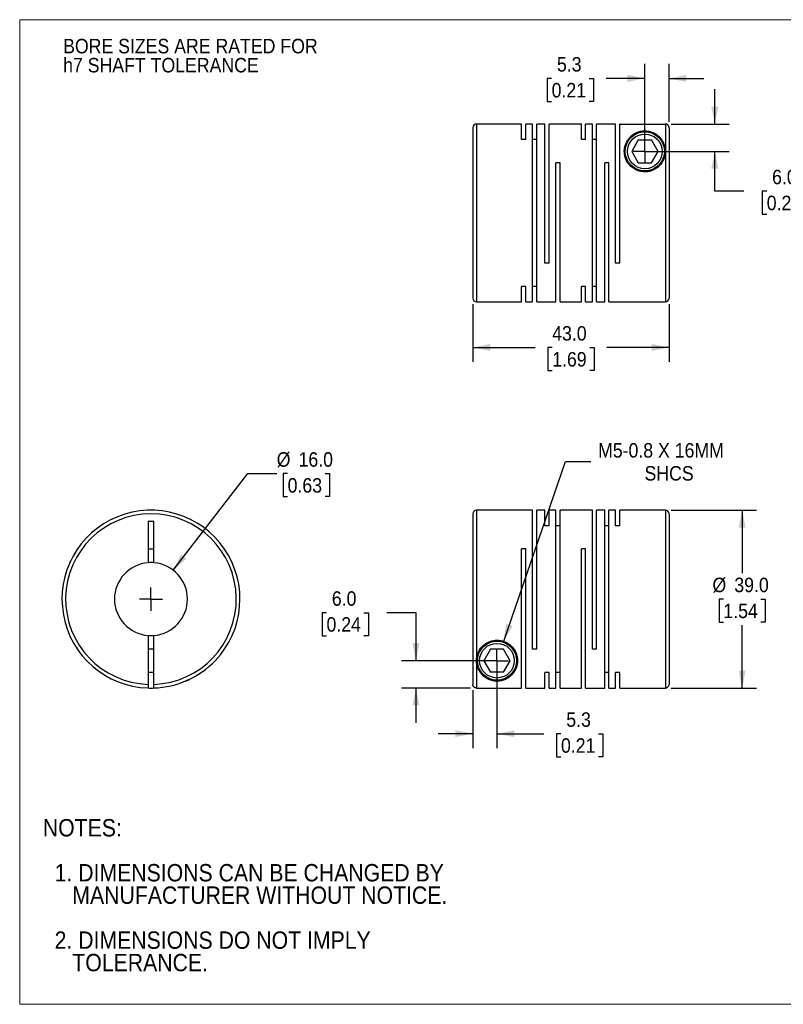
# Model space of a CAD drawing. Header units: millimetres. Extents: x 0 to 279, y 0 to 216.
# Tile 1 of 2: x 0 to 167, y 0 to 216. Entities that reach past the tile are written whole.
import ezdxf

# ---------------------------------------------------------------- set-up
doc = ezdxf.new("R2010")
doc.units = ezdxf.units.MM
doc.linetypes.add('SLD-Solid', pattern=[0])
doc.layers.add('SLD-0', color=7, linetype='SLD-Solid', lineweight=25)
doc.layers.add('TEXT', color=140, linetype='SLD-Solid', lineweight=25)
doc.styles.add('SLDTEXTSTYLE0', font='GOTHIC.TTF', dxfattribs={"width": 0.913})
doc.dimstyles.new('SLDDIMSTYLE0', dxfattribs={"dimtxt": 3.175, "dimasz": 3.81, "dimexe": 0, "dimexo": 0.0625, "dimgap": 0.79375, "dimtad": 0, "dimtih": 1, "dimtoh": 1, "dimdec": 1, "dimrnd": 1e-09, "dimzin": 4, "dimdsep": 46, "dimtxsty": 'SLDTEXTSTYLE0', "dimsah": 1, "dimcen": 0, "dimadec": 0, "dimazin": 1, "dimtfac": 1, "dimtdec": 1, "dimtofl": 0, "dimtmove": 0, "dimatfit": 3, "dimfxl": 0, "dimfrac": 2, "dimtolj": 1, "dimtzin": 12, "dimarcsym": 0})
doc.dimstyles.new('SLDDIMSTYLE1', dxfattribs={"dimtxt": 3.175, "dimasz": 3.81, "dimexe": 0, "dimexo": 0.0625, "dimgap": 0.79375, "dimtad": 0, "dimtih": 1, "dimtoh": 1, "dimdec": 1, "dimrnd": 1e-09, "dimzin": 12, "dimdsep": 46, "dimtxsty": 'SLDTEXTSTYLE0', "dimsah": 1, "dimcen": 0.09, "dimadec": 0, "dimazin": 3, "dimtfac": 1, "dimtdec": 1, "dimtmove": 0, "dimatfit": 0, "dimfxl": 0, "dimfrac": 2, "dimtolj": 1, "dimtzin": 12, "dimarcsym": 0})
doc.dimstyles.new('SLDDIMSTYLE2', dxfattribs={"dimtxt": 3.175, "dimasz": 3.81, "dimexe": 0, "dimexo": 0.0625, "dimgap": 0.79375, "dimtad": 0, "dimtih": 1, "dimtoh": 1, "dimdec": 1, "dimrnd": 1e-09, "dimzin": 4, "dimdsep": 46, "dimtxsty": 'SLDTEXTSTYLE0', "dimsah": 1, "dimcen": 0.09, "dimadec": 0, "dimazin": 1, "dimtfac": 1, "dimtdec": 1, "dimtmove": 0, "dimatfit": 0, "dimfxl": 0, "dimfrac": 2, "dimtolj": 1, "dimtzin": 12, "dimarcsym": 0})
doc.dimstyles.new('SLDDIMSTYLE3', dxfattribs={"dimtxt": 3.175, "dimasz": 3.81, "dimexe": 0, "dimexo": 0.0625, "dimgap": 0.79375, "dimtad": 0, "dimtih": 1, "dimtoh": 1, "dimdec": 1, "dimrnd": 1e-09, "dimzin": 12, "dimdsep": 46, "dimtxsty": 'SLDTEXTSTYLE0', "dimsah": 1, "dimcen": 0, "dimadec": 0, "dimazin": 3, "dimtfac": 1, "dimtdec": 1, "dimtofl": 0, "dimtmove": 0, "dimatfit": 3, "dimfxl": 0, "dimfrac": 2, "dimtolj": 1, "dimtzin": 12, "dimarcsym": 0})
doc.dimstyles.new('SLDDIMSTYLE4', dxfattribs={"dimtxt": 3.175, "dimasz": 3.81, "dimexe": 0, "dimexo": 0.0625, "dimgap": 0.79375, "dimtad": 0, "dimtih": 1, "dimtoh": 1, "dimdec": 1, "dimrnd": 1e-09, "dimzin": 4, "dimdsep": 46, "dimtxsty": 'SLDTEXTSTYLE0', "dimsah": 1, "dimcen": 0.09, "dimadec": 0, "dimazin": 1, "dimtfac": 1, "dimtdec": 1, "dimtofl": 0, "dimtmove": 0, "dimatfit": 3, "dimfxl": 0, "dimfrac": 2, "dimtolj": 1, "dimtzin": 12, "dimarcsym": 0})

# ---------------------------------------------------------------- blocks, each defined once
blk = doc.blocks.new('Block2')
at = {"color": 7, "linetype": 'SLD-Solid', "lineweight": 18}
for p, q in [((279.4, 215.9), (0, 215.9)), ((0, 0), (0, 215.9)), ((279.4, 0), (0, 0))]:
    blk.add_line(p, q, dxfattribs=at)
blk = doc.blocks.new('SW_NOTE_0_2')
at = {"layer": 'SLD-0', "color": 0, "char_height": 3.175, "attachment_point": 1, "style": 'SLDTEXTSTYLE0'}
for s, insert in [('BORE SIZES ARE RATED FOR ', (0, 4.06)), ('h7 SHAFT TOLERANCE', (0, -0.12))]:
    blk.add_mtext(s, dxfattribs=dict(at, insert=insert))
blk = doc.blocks.new('SW_NOTE_0_3')
at = {"layer": 'TEXT', "color": 0, "char_height": 3.81, "attachment_point": 1, "style": 'SLDTEXTSTYLE0'}
for s, insert in [('NOTES:', (0, 4.87)), ('  1. DIMENSIONS CAN BE CHANGED BY     ', (0, -4.99)), ('     MANUFACTURER WITHOUT NOTICE.', (0, -9.91)), ('  2. DIMENSIONS DO NOT IMPLY ', (0, -19.77)), ('     TOLERANCE.', (0, -24.69))]:
    blk.add_mtext(s, dxfattribs=dict(at, insert=insert))
blk = doc.blocks.new('_D')
at = {"layer": 'SLD-0'}
for p, q in [((33.65, 95.18), (49.97, 116.36)), ((49.97, 116.36), (56.32, 116.36)), ((58.71, 116.36), (57.75, 116.36)), ((57.75, 116.36), (57.75, 111.32)), ((66.92, 116.36), (67.89, 116.36)), ((67.89, 116.36), (67.89, 111.32)), ((57.75, 111.32), (58.71, 111.32)), ((67.89, 111.32), (66.92, 111.32))]:
    blk.add_line(p, q, dxfattribs=at)
blk.add_solid([(33.65, 95.18), (36.58, 97.74), (35.37, 98.67)], dxfattribs=at)
at = {"layer": 'SLD-0', "char_height": 3.175, "attachment_point": 1, "style": 'SLDTEXTSTYLE0'}
for s, insert in [('%%c', (56.32, 121.06)), ('16.0', (61.11, 121.06)), ('0.63', (58.71, 115.38))]:
    blk.add_mtext(s, dxfattribs=dict(at, insert=insert))
blk = doc.blocks.new('SW_CENTERMARKSYMBOL_0')
at = {"layer": 'SLD-0', "color": 0}
for q in [(0, 2.54), (-2.54, 0), (0, -2.54), (2.54, 0)]:
    blk.add_line((0, 0), q, dxfattribs=at)
blk = doc.blocks.new('_D_1')
at = {"layer": 'SLD-0'}
for p, q in [((104.59, 74.08), (104.59, 56.17)), ((99.29, 68.89), (99.29, 56.17)), ((99.29, 59.34), (91.67, 59.34)), ((104.59, 59.34), (114.86, 59.34)), ((118.61, 59.32), (117.64, 59.32)), ((117.64, 59.32), (117.64, 54.28)), ((126.82, 59.32), (127.79, 59.32)), ((127.79, 59.32), (127.79, 54.28)), ((117.64, 54.28), (118.61, 54.28)), ((127.79, 54.28), (126.82, 54.28))]:
    blk.add_line(p, q, dxfattribs=at)
for points in [[(99.29, 59.34), (95.48, 60.11), (95.48, 58.58)], [(104.59, 59.34), (108.4, 58.58), (108.4, 60.11)]]:
    blk.add_solid(points, dxfattribs=at)
at = {"layer": 'SLD-0', "char_height": 3.175, "attachment_point": 1, "style": 'SLDTEXTSTYLE0'}
for s, insert in [('5.3', (119.78, 64.02)), ('0.21', (118.61, 58.34))]:
    blk.add_mtext(s, dxfattribs=dict(at, insert=insert))
blk = doc.blocks.new('_D_2')
at = {"layer": 'SLD-0'}
for p, q in [((67.23, 85.87), (66.26, 85.87)), ((66.26, 85.87), (66.26, 80.83)), ((75.44, 85.87), (76.41, 85.87)), ((76.41, 85.87), (76.41, 80.83)), ((80.48, 85.9), (86.83, 85.9)), ((86.83, 85.9), (86.83, 75.35)), ((66.26, 80.83), (67.23, 80.83)), ((76.41, 80.83), (75.44, 80.83)), ((103.32, 75.35), (83.65, 75.35)), ((98.82, 69.36), (83.65, 69.36)), ((86.83, 69.36), (86.83, 61.74))]:
    blk.add_line(p, q, dxfattribs=at)
for points in [[(86.83, 75.35), (87.59, 79.16), (86.07, 79.16)], [(86.83, 69.36), (86.07, 65.55), (87.59, 65.55)]]:
    blk.add_solid(points, dxfattribs=at)
at = {"layer": 'SLD-0', "char_height": 3.175, "attachment_point": 1, "style": 'SLDTEXTSTYLE0'}
for s, insert in [('6.0', (68.4, 90.57)), ('0.24', (67.23, 84.89))]:
    blk.add_mtext(s, dxfattribs=dict(at, insert=insert))
blk = doc.blocks.new('_D_3')
at = {"layer": 'SLD-0'}
for p, q in [((106.06, 79.6), (119.59, 119)), ((119.59, 119), (125.15, 119))]:
    blk.add_line(p, q, dxfattribs=at)
blk.add_solid([(106.06, 79.6), (108.02, 82.96), (106.57, 83.45)], dxfattribs=at)
at = {"layer": 'SLD-0', "char_height": 3.175, "attachment_point": 1, "style": 'SLDTEXTSTYLE0'}
for s, insert in [('M5-0.8 X 16MM', (126.74, 123.06)), ('SHCS', (136.92, 118.02))]:
    blk.add_mtext(s, dxfattribs=dict(at, insert=insert))
blk = doc.blocks.new('_D_4')
at = {"layer": 'SLD-0'}
for p, q in [((142.76, 108.35), (161.48, 108.35)), ((158.31, 108.35), (158.31, 94.53)), ((154.2, 88.85), (153.24, 88.85)), ((153.24, 88.85), (153.24, 83.81)), ((162.41, 88.85), (163.38, 88.85)), ((163.38, 88.85), (163.38, 83.81)), ((153.24, 83.81), (154.2, 83.81)), ((158.31, 69.35), (158.31, 83.16)), ((163.38, 83.81), (162.41, 83.81)), ((142.76, 69.35), (161.48, 69.35))]:
    blk.add_line(p, q, dxfattribs=at)
for points in [[(158.31, 108.35), (157.55, 104.54), (159.07, 104.54)], [(158.31, 69.35), (159.07, 73.16), (157.55, 73.16)]]:
    blk.add_solid(points, dxfattribs=at)
at = {"layer": 'SLD-0', "char_height": 3.175, "attachment_point": 1, "style": 'SLDTEXTSTYLE0'}
for s, insert in [('%%c', (151.81, 93.55)), ('39.0', (156.6, 93.55)), ('1.54', (154.2, 87.86))]:
    blk.add_mtext(s, dxfattribs=dict(at, insert=insert))
blk = doc.blocks.new('SW_CENTERMARKSYMBOL_1')
at = {"layer": 'SLD-0', "color": 0}
for q in [(0, 2.54), (-2.54, 0), (0, -2.54), (2.54, 0)]:
    blk.add_line((0, 0), q, dxfattribs=at)
blk = doc.blocks.new('_D_6')
at = {"layer": 'SLD-0'}
for p, q in [((136.99, 188.3), (136.99, 206.21)), ((142.29, 193.49), (142.29, 206.21)), ((116.56, 203.01), (115.59, 203.01)), ((115.59, 203.01), (115.59, 197.97)), ((124.77, 203.01), (125.73, 203.01)), ((125.73, 203.01), (125.73, 197.97)), ((136.99, 203.04), (128.52, 203.04)), ((142.29, 203.04), (149.91, 203.04)), ((115.59, 197.97), (116.56, 197.97)), ((125.73, 197.97), (124.77, 197.97))]:
    blk.add_line(p, q, dxfattribs=at)
for points in [[(136.99, 203.04), (133.18, 203.8), (133.18, 202.27)], [(142.29, 203.04), (146.1, 202.27), (146.1, 203.8)]]:
    blk.add_solid(points, dxfattribs=at)
at = {"layer": 'SLD-0', "char_height": 3.175, "attachment_point": 1, "style": 'SLDTEXTSTYLE0'}
for s, insert in [('5.3', (117.73, 207.71)), ('0.21', (116.56, 202.03))]:
    blk.add_mtext(s, dxfattribs=dict(at, insert=insert))
blk = doc.blocks.new('_D_7')
at = {"layer": 'SLD-0'}
for p, q in [((152.31, 193.02), (152.31, 200.64)), ((142.76, 193.02), (155.48, 193.02)), ((138.26, 187.03), (155.48, 187.03)), ((152.31, 178.32), (152.31, 187.03)), ((158.66, 178.32), (152.31, 178.32)), ((163.7, 178.3), (162.73, 178.3)), ((162.73, 178.3), (162.73, 173.26)), ((171.91, 178.3), (172.88, 178.3)), ((172.88, 178.3), (172.88, 173.26)), ((162.73, 173.26), (163.7, 173.26)), ((172.88, 173.26), (171.91, 173.26))]:
    blk.add_line(p, q, dxfattribs=at)
for points in [[(152.31, 193.02), (153.07, 196.83), (151.55, 196.83)], [(152.31, 187.03), (151.55, 183.22), (153.07, 183.22)]]:
    blk.add_solid(points, dxfattribs=at)
at = {"layer": 'SLD-0', "char_height": 3.175, "attachment_point": 1, "style": 'SLDTEXTSTYLE0'}
for s, insert in [('6.0', (164.87, 183)), ('0.24', (163.7, 177.31))]:
    blk.add_mtext(s, dxfattribs=dict(at, insert=insert))
blk = doc.blocks.new('_D_8')
at = {"layer": 'SLD-0'}
for p, q in [((99.29, 153.56), (99.29, 140.86)), ((142.29, 153.56), (142.29, 140.86)), ((99.29, 144.03), (112.94, 144.03)), ((116.69, 144.01), (115.72, 144.01)), ((115.72, 144.01), (115.72, 138.97)), ((124.9, 144.01), (125.87, 144.01)), ((125.87, 144.01), (125.87, 138.97)), ((142.29, 144.03), (128.65, 144.03)), ((115.72, 138.97), (116.69, 138.97)), ((125.87, 138.97), (124.9, 138.97))]:
    blk.add_line(p, q, dxfattribs=at)
for points in [[(99.29, 144.03), (103.1, 143.27), (103.1, 144.8)], [(142.29, 144.03), (138.48, 144.8), (138.48, 143.27)]]:
    blk.add_solid(points, dxfattribs=at)
at = {"layer": 'SLD-0', "char_height": 3.175, "attachment_point": 1, "style": 'SLDTEXTSTYLE0'}
for s, insert in [('43.0', (116.69, 148.71)), ('1.69', (116.69, 143.02))]:
    blk.add_mtext(s, dxfattribs=dict(at, insert=insert))
blk = doc.blocks.new('SW_CENTERMARKSYMBOL_3')
at = {"layer": 'SLD-0', "color": 0}
for q in [(0, 2.54), (-2.54, 0), (0, -2.54), (2.54, 0)]:
    blk.add_line((0, 0), q, dxfattribs=at)

msp = doc.modelspace()

# ---------------------------------------------------------------- linework, layer by layer
for p, q in [((99.29, 192.23), (99.29, 154.83)), ((109.99, 193.03), (100.09, 193.03)), ((100.09, 193.03), (100.09, 154.03)), ((109.99, 189.63), (109.99, 193.03)), ((112.39, 193.03), (110.91, 193.03)), ((110.91, 189.63), (110.91, 193.03)), ((112.39, 154.03), (112.39, 193.03)), ((115.09, 193.03), (113.31, 193.03)), ((113.31, 154.03), (113.31, 193.03)), ((115.09, 162.53), (115.09, 193.03)), ((123.09, 193.03), (116.01, 193.03)), ((116.01, 162.53), (116.01, 193.03)), ((123.09, 189.63), (123.09, 193.03)), ((125.49, 193.03), (124.01, 193.03)), ((124.01, 189.63), (124.01, 193.03)), ((125.49, 154.03), (125.49, 193.03)), ((130.59, 193.03), (126.41, 193.03)), ((126.41, 154.03), (126.41, 193.03)), ((130.59, 162.53), (130.59, 193.03)), ((131.59, 193.03), (131.51, 193.03)), ((131.51, 162.53), (131.51, 193.03)), ((131.59, 193.02), (131.59, 193.03)), ((131.59, 193.02), (141.49, 193.02)), ((141.49, 193.02), (141.49, 187.03)), ((142.29, 192.22), (142.29, 154.83)), ((110.91, 189.63), (109.99, 189.63)), ((113.31, 189.63), (112.39, 189.63)), ((124.01, 189.63), (123.09, 189.63)), ((126.41, 189.63), (125.49, 189.63)), ((135.55, 189.53), (134.11, 187.03)), ((135.55, 189.53), (138.44, 189.53)), ((139.88, 187.03), (138.44, 189.53)), ((134.11, 187.03), (135.55, 184.53)), ((138.44, 184.53), (139.88, 187.03)), ((141.49, 187.03), (141.49, 154.03)), ((118.41, 184.53), (117.49, 184.53)), ((117.49, 154.03), (117.49, 184.53)), ((118.41, 154.03), (118.41, 184.53)), ((129.11, 184.53), (128.19, 184.53)), ((128.19, 154.03), (128.19, 184.53)), ((129.11, 154.03), (129.11, 184.53)), ((135.55, 184.53), (138.44, 184.53)), ((116.01, 162.53), (115.09, 162.53)), ((131.51, 162.53), (130.59, 162.53)), ((110.91, 157.43), (109.99, 157.43)), ((109.99, 154.03), (109.99, 157.43)), ((110.91, 154.03), (110.91, 157.43)), ((113.31, 157.43), (112.39, 157.43)), ((124.01, 157.43), (123.09, 157.43)), ((123.09, 154.03), (123.09, 157.43)), ((124.01, 154.03), (124.01, 157.43)), ((126.41, 157.43), (125.49, 157.43)), ((100.09, 154.03), (109.99, 154.03)), ((110.91, 154.03), (112.39, 154.03)), ((113.31, 154.03), (117.49, 154.03)), ((118.41, 154.03), (123.09, 154.03)), ((124.01, 154.03), (125.49, 154.03)), ((126.41, 154.03), (128.19, 154.03)), ((129.11, 154.03), (141.49, 154.03)), ((112.39, 108.35), (100.09, 108.35)), ((100.09, 108.35), (100.09, 75.35)), ((112.39, 77.85), (112.39, 108.35)), ((115.09, 108.35), (113.31, 108.35)), ((113.31, 77.85), (113.31, 108.35)), ((115.09, 104.95), (115.09, 108.35)), ((117.49, 108.35), (116.01, 108.35)), ((116.01, 104.95), (116.01, 108.35)), ((117.49, 69.35), (117.49, 108.35)), ((125.49, 108.35), (118.41, 108.35)), ((118.41, 69.35), (118.41, 108.35)), ((125.49, 77.85), (125.49, 108.35)), ((128.19, 108.35), (126.41, 108.35)), ((126.41, 77.85), (126.41, 108.35)), ((128.19, 69.35), (128.19, 108.35)), ((130.59, 108.35), (129.11, 108.35)), ((129.11, 69.35), (129.11, 108.35)), ((130.59, 104.95), (130.59, 108.35)), ((141.49, 108.35), (131.51, 108.35)), ((131.51, 104.95), (131.51, 108.35)), ((141.49, 108.35), (141.49, 69.35)), ((29.42, 105.85), (28.12, 105.85)), ((28.12, 105.85), (28.12, 96.82)), ((29.42, 96.82), (29.42, 105.85)), ((99.29, 107.55), (99.29, 70.16)), ((142.29, 107.55), (142.29, 70.15)), ((116.01, 104.95), (115.09, 104.95)), ((118.41, 104.95), (117.49, 104.95)), ((129.11, 104.95), (128.19, 104.95)), ((131.51, 104.95), (130.59, 104.95)), ((28.12, 99.85), (29.42, 99.85)), ((110.91, 99.85), (109.99, 99.85)), ((109.99, 69.36), (109.99, 99.85)), ((110.91, 69.35), (110.91, 99.85)), ((124.01, 99.85), (123.09, 99.85)), ((123.09, 69.35), (123.09, 99.85)), ((124.01, 69.35), (124.01, 99.85)), ((11.17, 97.25), (10.97, 97.05)), ((10.97, 97.05), (10.97, 96.81)), ((10.97, 97.05), (11.08, 97.05)), ((28.12, 80.87), (28.12, 70.16)), ((29.42, 70.16), (29.42, 80.87)), ((29.42, 77.85), (28.12, 77.85)), ((103.15, 77.85), (101.71, 75.35)), ((106.04, 77.85), (103.15, 77.85)), ((107.48, 75.35), (106.04, 77.85)), ((113.31, 77.85), (112.39, 77.85)), ((126.41, 77.85), (125.49, 77.85)), ((100.09, 75.35), (100.09, 69.36)), ((101.71, 75.35), (103.15, 72.85)), ((106.04, 72.85), (107.48, 75.35)), ((28.12, 72.85), (29.42, 72.85)), ((36.97, 71.05), (37.17, 71.25)), ((106.04, 72.85), (103.15, 72.85)), ((116.01, 72.75), (115.09, 72.75)), ((115.09, 69.35), (115.09, 72.75)), ((116.01, 69.35), (116.01, 72.75)), ((118.41, 72.75), (117.49, 72.75)), ((129.11, 72.75), (128.19, 72.75)), ((131.51, 72.75), (130.59, 72.75)), ((130.59, 69.35), (130.59, 72.75)), ((131.51, 69.35), (131.51, 72.75)), ((36.73, 71.05), (36.97, 71.05)), ((36.97, 71.05), (36.97, 71.16)), ((100.09, 69.36), (109.99, 69.36)), ((110.91, 69.35), (115.09, 69.35)), ((116.01, 69.35), (117.49, 69.35)), ((118.41, 69.35), (123.09, 69.35)), ((124.01, 69.35), (128.19, 69.35)), ((129.11, 69.35), (130.59, 69.35)), ((131.51, 69.35), (141.49, 69.35))]:
    msp.add_line(p, q)
for centre, radius in [((136.99, 187.03), 4.3), ((136.99, 187.03), 3.8), ((104.59, 75.35), 4.3), ((104.59, 75.35), 3.8)]:
    msp.add_circle(centre, radius)
for centre, radius, start, end in [((100.09, 192.23), 0.8, 90, 180), ((100.09, 154.83), 0.8, 180, 270), ((141.49, 154.83), 0.8, 270, 0), ((28.77, 88.85), 19.5, 316.1869, 268.0898), ((100.09, 107.55), 0.8, 90, 180), ((141.49, 107.55), 0.8, 360, 90), ((28.77, 88.85), 18.7, 271.992, 268.008), ((28.77, 88.85), 8, 94.6604, 265.3396), ((28.77, 88.85), 8, 85.3396, 94.6604), ((28.77, 88.85), 8, 274.6604, 85.3396), ((28.77, 88.85), 8, 265.3396, 274.6604), ((28.77, 88.85), 19.5, 271.9102, 316.1869), ((28.77, 88.85), 19.5, 268.0898, 271.9129), ((141.49, 70.15), 0.8, 270, 0)]:
    msp.add_arc(centre, radius, start, end)
for points, knots in [([(142.29, 192.22), (142.29, 192.25), (142.29, 192.31), (142.28, 192.4), (142.25, 192.48), (142.22, 192.56), (142.18, 192.63), (142.14, 192.7), (142.09, 192.76), (142.04, 192.81), (141.98, 192.86), (141.92, 192.9), (141.86, 192.93), (141.8, 192.96), (141.74, 192.99), (141.68, 193), (141.61, 193.01), (141.55, 193.02), (141.51, 193.02), (141.49, 193.02)], [0, 0, 0, 0, 0.071069, 0.140606, 0.208613, 0.275089, 0.340035, 0.403449, 0.465332, 0.525685, 0.584507, 0.641799, 0.69756, 0.751791, 0.804492, 0.855663, 0.905304, 0.953416, 1, 1, 1, 1]), ([(141.49, 187.03), (141.49, 187.57), (141.35, 188.32), (140.96, 189.2), (140.57, 189.8), (140.08, 190.33), (139.59, 190.72), (139.14, 191), (138.76, 191.18), (138.35, 191.33), (137.88, 191.46), (137.36, 191.53), (136.81, 191.54), (136.27, 191.48), (135.79, 191.38), (135.35, 191.23), (134.83, 191), (134.28, 190.65), (133.74, 190.16), (133.29, 189.61), (132.93, 189), (132.66, 188.31), (132.5, 187.56), (132.48, 186.76), (132.6, 185.94), (132.9, 185.09), (133.4, 184.27), (134.1, 183.53), (134.99, 182.95), (135.84, 182.66), (136.52, 182.55), (137.17, 182.52), (137.99, 182.61), (138.92, 182.93), (139.75, 183.43), (140.41, 184.06), (140.92, 184.78), (141.26, 185.53), (141.46, 186.29), (141.49, 186.79), (141.49, 187.03)], [0, 0, 0, 0, 0.06223, 0.09355, 0.124752, 0.155914, 0.187298, 0.204082, 0.21871, 0.235532, 0.250076, 0.26627, 0.281408, 0.296184, 0.312791, 0.327335, 0.344132, 0.375368, 0.406533, 0.437515, 0.468652, 0.499851, 0.532648, 0.562116, 0.59447, 0.624545, 0.65637, 0.686925, 0.718189, 0.749231, 0.762668, 0.776104, 0.804051, 0.831993, 0.859747, 0.887966, 0.915288, 0.943908, 0.970974, 1, 1, 1, 1]), ([(100.09, 75.35), (100.09, 75.1), (100.14, 74.58), (100.33, 73.85), (100.63, 73.18), (101.02, 72.58), (101.51, 72.05), (102, 71.66), (102.45, 71.39), (102.83, 71.2), (103.24, 71.05), (103.71, 70.93), (104.23, 70.85), (104.78, 70.84), (105.32, 70.9), (105.8, 71), (106.24, 71.15), (106.76, 71.38), (107.31, 71.73), (107.85, 72.22), (108.3, 72.77), (108.66, 73.38), (108.93, 74.08), (109.09, 74.82), (109.11, 75.62), (108.99, 76.44), (108.69, 77.3), (108.19, 78.11), (107.49, 78.85), (106.6, 79.43), (105.55, 79.79), (104.43, 79.89), (103.33, 79.71), (102.31, 79.28), (101.47, 78.64), (100.82, 77.87), (100.24, 76.75), (100.1, 75.88), (100.09, 75.35)], [0, 0, 0, 0, 0.029363, 0.062366, 0.093694, 0.124904, 0.156074, 0.187466, 0.204254, 0.218886, 0.235713, 0.250261, 0.266459, 0.2816, 0.29638, 0.312991, 0.327539, 0.34434, 0.375585, 0.406758, 0.437748, 0.468893, 0.5001, 0.532906, 0.562381, 0.594744, 0.624826, 0.65666, 0.687223, 0.718495, 0.749545, 0.780845, 0.812143, 0.843285, 0.87477, 0.905364, 0.937416, 1, 1, 1, 1]), ([(28.12, 70.16), (28.12, 70.13), (28.12, 70.08), (28.12, 70), (28.12, 69.93), (28.12, 69.83), (28.12, 69.71), (28.12, 69.59), (28.12, 69.49), (28.12, 69.42), (28.12, 69.37), (28.12, 69.36), (28.12, 69.36)], [0, 0, 0, 0, 0.062757, 0.124959, 0.187214, 0.250129, 0.374738, 0.499773, 0.62467, 0.749998, 0.874891, 1, 1, 1, 1]), ([(29.42, 69.36), (29.42, 69.36), (29.42, 69.36), (29.42, 69.38), (29.42, 69.4), (29.42, 69.43), (29.42, 69.48), (29.42, 69.53), (29.42, 69.61), (29.42, 69.71), (29.42, 69.85), (29.42, 70), (29.42, 70.11), (29.42, 70.16)], [0, 0, 0, 0, 0.073591, 0.144978, 0.215062, 0.284793, 0.355135, 0.42703, 0.501358, 0.623738, 0.75084, 0.875648, 1, 1, 1, 1]), ([(36.27, 70.85), (36.27, 70.85), (36.28, 70.85), (36.36, 70.88), (36.47, 70.93), (36.56, 70.97), (36.64, 71.01), (36.71, 71.04), (36.73, 71.05)], [0, 0, 0, 0, 0.132878, 0.499099, 0.630606, 0.767865, 0.911476, 1, 1, 1, 1]), ([(100.09, 69.36), (100.06, 69.36), (100, 69.36), (99.91, 69.38), (99.83, 69.4), (99.75, 69.43), (99.67, 69.48), (99.6, 69.53), (99.51, 69.61), (99.43, 69.71), (99.35, 69.85), (99.3, 70), (99.3, 70.11), (99.29, 70.16)], [0, 0, 0, 0, 0.073591, 0.144978, 0.215062, 0.284793, 0.355135, 0.42703, 0.501358, 0.623738, 0.75084, 0.875648, 1, 1, 1, 1])]:
    msp.add_open_spline(points, degree=3, knots=knots)

# ---------------------------------------------------------------- block references
at = {"color": 7, "linetype": 'Continuous'}
msp.add_blockref('Block2', (0, 0), dxfattribs=at)
at = {"layer": 'SLD-0'}
for name, p in [('SW_NOTE_0_2', (9.52, 207.64)), ('SW_CENTERMARKSYMBOL_3', (136.99, 187.03)), ('SW_CENTERMARKSYMBOL_0', (28.77, 88.85)), ('SW_CENTERMARKSYMBOL_1', (104.59, 75.35))]:
    msp.add_blockref(name, p, dxfattribs=at)
at = {"layer": 'TEXT'}
msp.add_blockref('SW_NOTE_0_3', (5.07, 35.75), dxfattribs=at)

# ---------------------------------------------------------------- dimensions: what is measured, and where the dimension line sits
at = {"layer": 'SLD-0'}
for base, p1, p2, dimstyle, picture, middle in [((136.99, 203.04), (142.29, 192.22), (136.99, 187.03), 'SLDDIMSTYLE1', '_D_6', (120.66, 203.04)), ((99.29, 144.03), (142.29, 154.83), (99.29, 154.83), 'SLDDIMSTYLE4', '_D_8', (120.79, 144.03)), ((104.59, 59.34), (99.29, 70.16), (104.59, 75.35), 'SLDDIMSTYLE1', '_D_1', (122.71, 59.34))]:
    dim = msp.add_linear_dim(base=base, p1=p1, p2=p2, dimstyle=dimstyle, dxfattribs=at)
    dim.commit()
    dim.dimension.update_dxf_attribs({"geometry": picture, "text_midpoint": middle, "dimtype": 160})
for base, p1, p2, picture, middle in [((152.31, 187.03), (141.49, 193.02), (136.99, 187.03), '_D_7', (152.31, 178.32)), ((86.83, 75.35), (100.09, 69.36), (104.59, 75.35), '_D_2', (86.83, 85.9))]:
    dim = msp.add_linear_dim(base=base, p1=p1, p2=p2, angle=90, dimstyle='SLDDIMSTYLE2', dxfattribs=at)
    dim.commit()
    dim.dimension.update_dxf_attribs({"geometry": picture, "text_midpoint": middle, "dimtype": 160})
dim = msp.add_diameter_dim_2p(p1=(103.13, 71.09), p2=(106.06, 79.6), text='M5-0.8 X 16MM\\PSHCS', dimstyle='SLDDIMSTYLE3', override={"dimpost": '<>'}, dxfattribs=at)
dim.commit()
dim.dimension.update_dxf_attribs({"geometry": '_D_3', "text_midpoint": (142.19, 119), "dimtype": 163})
dim = msp.add_diameter_dim_2p(p1=(23.89, 82.51), p2=(33.65, 95.18), dimstyle='SLDDIMSTYLE0', dxfattribs=at)
dim.commit()
dim.dimension.update_dxf_attribs({"geometry": '_D', "text_midpoint": (62.82, 116.36), "dimtype": 163})
dim = msp.add_linear_dim(base=(158.31, 69.35), p1=(141.49, 108.35), p2=(141.49, 69.35), angle=90, text='%%c<>', dimstyle='SLDDIMSTYLE4', dxfattribs=at)
dim.commit()
dim.dimension.update_dxf_attribs({"geometry": '_D_4', "text_midpoint": (158.31, 88.85), "dimtype": 160})

doc.saveas('drawing.dxf')
